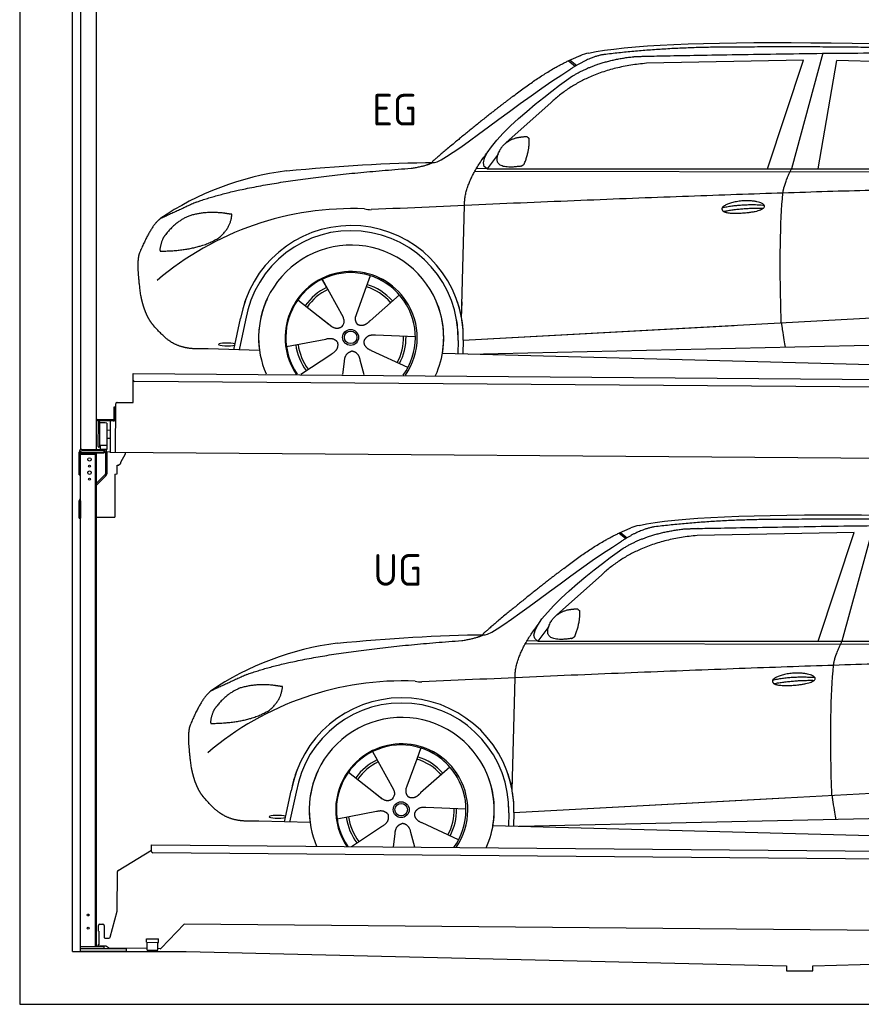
# Model space of a CAD drawing. Header units: millimetres. Extents: x -411 to 6777, y 0 to 6477.
# Tile 1 of 6: x 0 to 3183, y 0 to 3726. Entities that reach past the tile are written whole.
import ezdxf

# ---------------------------------------------------------------- set-up
doc = ezdxf.new("R2010")
doc.units = ezdxf.units.MM
for name, color, linetype, lineweight in [('car', 10, 'Continuous', 25), ('Gebäude', 7, 'Continuous', 25), ('Logo', 7, 'Continuous', 25), ('Plattform', 7, 'Continuous', 25), ('Ständer hinten', 7, 'Continuous', 25)]:
    doc.layers.add(name, color=color, linetype=linetype, lineweight=lineweight)
doc.styles.get("Standard").update_dxf_attribs({"font": 'ISOCP.SHX'})

# ---------------------------------------------------------------- blocks, each defined once
blk = doc.blocks.new('UG Plattfrom Gl550')
at = {"layer": 'Plattform'}
for p, q in [((498.1, 578.8), (498.2, 597.8)), ((498.2, 597.8), (498.3, 603.8)), ((498.3, 603.8), (5435.1, 560.7)), ((371.8, 506.3), (498.1, 583.5)), ((5429.8, 530.7), (503, 573.7)), ((368.7, 352.3), (369.4, 502.1)), ((342.2, 253.9), (368.7, 352.3)), ((297.4, 276.5), (297.6, 298.5)), ((302.6, 303.5), (314.6, 303.4)), ((319.6, 298.3), (319.2, 255.3)), ((621.4, 302.7), (535.3, 212)), ((5347, 261.5), (621.4, 302.7)), ((297.4, 276.5), (299.7, 276.5)), ((299.7, 276.5), (299.3, 225.5)), ((296.9, 220.5), (297, 225.5)), ((299.3, 225.5), (297, 225.5)), ((324.2, 250.3), (337.3, 250.2)), ((479.6, 234.9), (479.7, 247.9)), ((479.6, 234.9), (524.6, 234.5)), ((479.7, 247.9), (524.7, 247.5)), ((481.8, 204.9), (482.1, 234.9)), ((521.8, 204.6), (522.1, 234.6)), ((524.6, 234.5), (524.7, 247.5)), ((325.2, 220.3), (296.9, 220.5)), ((335.5, 213.3), (328.3, 219.2)), ((481.8, 210.9), (338.6, 212.2)), ((481.8, 204.9), (521.8, 204.6)), ((531.7, 210.5), (521.8, 210.6))]:
    blk.add_line(p, q, dxfattribs=at)
for centre, start, end in [((503.1, 578.7), 179.5, 269.5), ((374.4, 502.1), 121.4261, 179.5), ((302.6, 298.5), 89.5, 179.5), ((314.6, 298.4), 359.5, 89.5), ((324.2, 255.3), 179.5, 269.5), ((337.4, 255.2), 269.5, 344.9258), ((325.1, 215.3), 50.8402, 89.5), ((338.6, 217.2), 230.8402, 269.5), ((531.7, 215.5), 269.5, 316.4902)]:
    blk.add_arc(centre, 5, start, end, dxfattribs=at)
blk = doc.blocks.new('Palette EG Gl550')
at = {"layer": 'Plattform'}
for p, q in [((428.6, 2277), (429.5, 2387)), ((429.5, 2387), (5467.3, 2348)), ((5462.1, 2318), (434.2, 2357)), ((368.6, 2277.5), (428.6, 2277)), ((356.5, 2260.3), (356.1, 2214.3)), ((363.5, 2260.2), (356.5, 2260.3)), ((358.1, 2213.3), (358.5, 2260.3)), ((362.6, 2087.5), (363.6, 2272.5)), ((354.1, 2212.3), (292.8, 2212.8)), ((293.1, 2212.8), (293.1, 2207.8)), ((293.1, 2210.8), (355.1, 2210.3)), ((355.1, 2207.3), (293.1, 2207.8)), ((297.3, 2110.5), (298, 2204.5)), ((302, 2204.5), (301.3, 2110.5)), ((330, 2199.4), (329.3, 2115.2)), ((342.6, 2207.4), (341.7, 2087.7)), ((355.1, 2207.3), (355.1, 2210.3)), ((363.1, 2213.2), (358.1, 2213.3)), ((358.2, 2213.3), (363.1, 2213.2)), ((342.3, 2171.9), (329.8, 2172.3)), ((342.1, 2141.7), (329.5, 2141.8)), ((328.9, 2115), (303.9, 2115)), ((303.9, 2115), (303.9, 2100)), ((328.9, 2115), (303.9, 2115)), ((303.9, 2115), (303.9, 2100)), ((303.9, 2100), (328.9, 2100)), ((328.9, 2100), (303.9, 2100)), ((328.9, 2115), (328.9, 2100)), ((328.9, 2115), (328.9, 2100)), ((5465, 2048), (341.7, 2087.7))]:
    blk.add_line(p, q, dxfattribs=at)
for centre, radius, start, end in [((434.3, 2362), 5, 179.556, 269.556), ((368.6, 2272.5), 5, 89.556, 179.556), ((300, 2204.5), 2, 359.3444, 179.3444), ((302.4, 2200.4), 0.4, 179.3444, 271.7264), ((313.4, 1873.4), 326.8, 87.1681, 91.938), ((329.6, 2199.4), 0.4, 359.3444, 86.9565), ((354.1, 2214.3), 2.01, 269.7445, 359.3674), ((355.1, 2213.3), 3, 269.7663, 359.5554), ((355.1, 2213.3), 6, 269.556, 359.556), ((355.1, 2213.3), 6, 269.5566, 359.5553), ((299.3, 2110.5), 2, 179.3444, 359.3444), ((301.7, 2114.6), 0.4, 86.9623, 179.3444), ((302.7, 2123.3), 8.39, 263.3001, 278.0521), ((328.9, 2115.2), 0.4, 267.6536, 359.3444)]:
    blk.add_arc(centre, radius, start, end, dxfattribs=at)
blk = doc.blocks.new('Ständer hinten')
at = {"layer": 'Ständer hinten'}
for p, q in [((229.9, 5112), (229.9, 2098.6)), ((229.9, 5112), (289.9, 5112)), ((289.9, 2100), (289.9, 5112)), ((289.9, 4992), (312.9, 4992)), ((312.9, 4992), (312.9, 4540.7)), ((230, 2090), (230, 2087)), ((230, 2087), (318.9, 2087)), ((318.9, 2095), (235, 2095)), ((318.9, 2095), (318.9, 2087))]:
    blk.add_line(p, q, dxfattribs=at)
blk = doc.blocks.new('Car_EG')
at = {"layer": 'car'}
for p, q in [((3037.9, 3598.8), (2918.5, 3161.9)), ((2075.4, 3570.6), (2101.4, 3550.1)), ((2081.3, 3573.3), (2106.7, 3553.2)), ((2964.5, 3573), (2370.7, 3561.1)), ((2828.5, 3161.9), (2964.5, 3573)), ((3020.2, 3162), (3091, 3571.1)), ((3792.6, 3554.8), (3091, 3571.1)), ((2009.8, 3412.5), (1839, 3260.1)), ((1809.4, 3217), (1768.3, 3161.3)), ((1721.3, 3152.4), (4364.6, 3149.2)), ((1768.3, 3161.3), (1727, 3162.4)), ((1768.3, 3161.3), (4420.2, 3162.7)), ((1671.2, 2597.6), (1682.3, 3023.1)), ((1325.6, 2757.3), (1310.5, 2715.6)), ((1143.3, 2743.6), (1160.5, 2712.6)), ((1143.5, 2743.6), (1222.8, 2599.9)), ((1310.5, 2715.6), (1273.2, 2612.5)), ((1435.9, 2685.1), (1325, 2587)), ((1052.3, 2666.4), (1171, 2572.3)), ((1671.2, 2597.6), (1672.8, 2658.3)), ((1273.2, 2612.5), (1269.4, 2602.2)), ((1677.7, 2513), (3547.7, 2615.1)), ((810, 2477.3), (835.6, 2594.9)), ((854.1, 2589.5), (829.5, 2476.7)), ((1133.8, 2601.8), (1180.1, 2565.1)), ((1677.7, 2513), (2701.8, 2569)), ((1009, 2488.8), (1157.7, 2517.7)), ((1496.5, 2525.5), (1345.2, 2531.8)), ((1658.1, 2512.4), (1656.8, 2462)), ((1677.7, 2513), (1676.5, 2461.5)), ((1697, 2460.9), (3582.9, 2502.3)), ((907, 2474.7), (712.8, 2479.9)), ((1063.5, 2384.5), (1180.5, 2462.2)), ((1468.3, 2409.5), (1331, 2473.5)), ((1598.6, 2463.5), (3647.1, 2410.1)), ((1222.2, 2383.1), (1228.3, 2432.6)), ((1303.4, 2382.4), (1288.2, 2437.1))]:
    blk.add_line(p, q, dxfattribs=at)
for radius in [30.1, 23.6]:
    blk.add_circle((1251.5, 2523.8), radius, dxfattribs=at)
for centre, radius, start, end in [((2188.5, 3429.2), 174.5, 102.3489, 113.0153), ((1156.1, 2041.5), 1122.3, 97.5147, 123.9129), ((1259.2, 1870.1), 1141.2, 87.724, 130.3913), ((1332, 3124.5), 117.4, 256.4608, 268.6636), ((1253.6, 2522.9), 424.2, 10.1481, 170.2223), ((1253.4, 2522.7), 404.8, 358.5419, 170.499), ((1253.6, 2522.9), 350, 350.2258, 187.9239), ((1251.5, 2523.8), 245, 51.7123, 188.2101), ((1253.6, 2522.9), 250, 34.003, 143.5989), ((1251.5, 2523.8), 245, 30.221, 72.4019), ((1251.5, 2523.8), 209.6, 41.1302, 72.8747), ((1251.5, 2523.8), 209.6, 115.7372, 144.8747), ((1251.5, 2523.8), 200.6, 115.5705, 145.0215), ((1251.5, 2523.8), 200.6, 41.1155, 72.9111), ((1253.6, 2522.9), 424.2, 158.9384, 170.2223), ((1253.6, 2522.9), 350, 154.4856, 203.0931), ((1253.6, 2522.9), 350, 154.4856, 157.347), ((1253.6, 2522.9), 250, 143.5989, 213.5789), ((1251.5, 2523.8), 245, 144.4019, 214.6129), ((1253.6, 2522.9), 250, 143.5989, 147.9713), ((1251.5, 2523.8), 245, 143.0042, 147.4925), ((1251.5, 2523.8), 200.6, 41.1155, 44.3784), ((1251.5, 2523.8), 245, 324.3871, 34.5977), ((1253.6, 2522.9), 250, 325.4211, 34.003), ((1253.6, 2522.9), 250, 29.7422, 34.003), ((1253.6, 2522.9), 350, 350.2258, 23.1163), ((1253.6, 2522.9), 424.2, 358.6661, 18.6635), ((1253.6, 2522.9), 350, 335.9069, 11.3993), ((1253.6, 2522.9), 404.6, 358.5068, 9.6777), ((1253.6, 2522.9), 424.2, 358.6661, 9.1695), ((1251.5, 2523.8), 200.6, 187.5904, 217.0215), ((1251.5, 2523.8), 200.6, 331.5904, 1.0215), ((1251.5, 2523.8), 209.6, 331.7372, 0.8747), ((1251.5, 2523.8), 209.6, 187.7372, 216.8747)]:
    blk.add_arc(centre, radius, start, end, dxfattribs=at)
blk.add_ellipse((785.5, 2496.9), major_axis=(33.6, -0.3), ratio=0.157274, start_param=0.513473, end_param=5.704241, dxfattribs=at)
for points, degree in [([(2151.2, 3599.7), (2438.8, 3661.3), (3323.8, 3648), (4495.8, 3584.7)], 3), ([(2681.9, 3622.1), (2439, 3622), (2209.6, 3594.1)], 2), ([(3646, 3607.4), (3297.8, 3626.8), (2681.9, 3622.1)], 2), ([(1866.9, 3436.8), (2008, 3547.1), (2120.2, 3589.8)], 2), ([(2209.6, 3594.1), (2153.4, 3585.1), (2085, 3539.8)], 2), ([(2091.3, 3513.1), (2185.1, 3570.8), (2320.7, 3586)], 2), ([(1568.6, 3185.8), (1604.3, 3182), (1906.5, 3430.9), (2085, 3539.8)], 3), ([(2370.7, 3561.1), (2146.6, 3541.8), (2009.8, 3412.5)], 2), ([(1768.3, 3161.3), (1685.3, 3201.4), (1979.2, 3437.7), (2091.3, 3513.1)], 3), ([(1866.9, 3436.8), (1785.8, 3376.3), (1683.4, 3292.9), (1554.1, 3187.7), (1560, 3185.7)], 4), ([(1817.6, 3234.6), (1834.1, 3264.9), (1876.9, 3279)], 2), ([(1876.9, 3279), (1905.6, 3284.7), (1918.5, 3283.5)], 2), ([(1918.5, 3283.5), (1924.5, 3277.4), (1927, 3277.3)], 2), ([(1908.1, 3179.4), (1929.6, 3232.4), (1927, 3277.3)], 2), ([(1682.3, 3023.1), (1679.9, 3106.7), (1768.8, 3224)], 2), ([(1894.6, 3171.7), (1772.4, 3153), (1817.6, 3234.6)], 2), ([(1009.4, 3154.2), (1205.7, 3172.1), (1390.9, 3185.2), (1568.6, 3185.8)], 3), ([(1480.7, 3163.9), (1533.9, 3171.8), (1559.7, 3184.7)], 2), ([(1894.6, 3171.7), (1900.7, 3173.5), (1908.1, 3179.4)], 2), ([(667.1, 3035.4), (903.7, 3122), (1480.7, 3163.9)], 2), ([(2886.6, 3070), (2889.7, 3101), (2918.5, 3161.9)], 2), ([(4638.8, 3091), (3762.4, 3119.4), (1329.3, 3007.2)], 2), ([(667.1, 3035.4), (532.9, 2973.5)], 1), ([(2656.5, 3014.7), (2732, 3030.9), (2815.5, 3024.4)], 2), ([(643.1, 2984.4), (590.8, 2963.7), (552.7, 2913.7)], 2), ([(770, 2994.2), (702.5, 3001.9), (643.1, 2984.4)], 2), ([(752.9, 2900.7), (798.9, 2937.7), (802.6, 2989.5)], 2), ([(802.6, 2989.5), (784.9, 2991.6), (770, 2994.2)], 2), ([(2661.4, 3000.8), (2735.6, 3014.7), (2813.5, 3013.3)], 2), ([(532.9, 2973.5), (498.2, 2950.8), (453.2, 2843.7)], 2), ([(552.7, 2913.7), (534.5, 2893.9), (529.7, 2852.6)], 2), ([(531, 2850.3), (675.7, 2850.9), (752.9, 2900.7)], 2), ([(453.2, 2843.7), (446.7, 2827.8), (444.7, 2799.3), (445.7, 2766.9), (456.9, 2683.7)], 4), ([(529.7, 2852.6), (533.1, 2852.5), (531, 2850.3)], 2), ([(1171, 2572.3), (1194.3, 2550.4), (1217.6, 2563.8)], 2), ([(1157.7, 2517.7), (1188.4, 2526.4), (1203, 2503.9)], 2), ([(1180.5, 2462.2), (1208.5, 2477.6), (1203, 2503.9)], 2), ([(1331, 2473.5), (1301, 2484.5), (1302.5, 2511.3)], 2), ([(1345.2, 2531.8), (1313.5, 2535.8), (1302.5, 2511.3)], 2), ([(1228.3, 2432.6), (1229.5, 2464.6), (1255.5, 2471.5)], 2), ([(1288.2, 2437.1), (1282.2, 2468.5), (1255.5, 2471.5)], 2)]:
    blk.add_open_spline(points, degree=degree, dxfattribs=at)
for points, degree, knots in [([(2320.7, 3586), (2347.3, 3588), (2486.7, 3589.9), (3508.2, 3610), (4128.4, 3603.6), (4583.8, 3431), (4560.1, 3257.3)], 4, [0.0821318, 0.0821318, 0.0821318, 0.0821318, 0.0821318, 0.258851, 0.508851, 1, 1, 1, 1, 1]), ([(2880.4, 2578.7), (2879.9, 2592.3), (2879.5, 2605.6), (2879.1, 2618.8), (2873.5, 2808.7), (2876, 2959.1), (2886.6, 3070)], 3, [0, 0, 0, 0, 0.064923, 0.064923, 0.064923, 1, 1, 1, 1]), ([(2656.5, 3014.7), (2660.7, 3019.8), (2681.9, 3035.9), (2764.7, 3055.3), (2879.8, 3018.1), (2770.8, 2990.5), (2686, 2991.9), (2651.7, 2995.8), (2656.5, 3014.7)], 5, [0, 0, 0, 0, 0, 0, 0.300106, 0.500106, 0.700106, 1, 1, 1, 1, 1, 1]), ([(456.9, 2683.7), (457.7, 2679.5), (458.6, 2675.3), (459.5, 2671.1), (460.5, 2667.1), (464, 2652.3), (468, 2638.6), (472.4, 2626.1), (477.3, 2614.8)], 4, [0.4914944, 0.4914944, 0.4914944, 0.4914944, 0.4914944, 0.5422469, 0.5422469, 0.5422469, 0.5422469, 0.728655, 0.728655, 0.728655, 0.728655, 0.728655]), ([(476.9, 2615.5), (478.3, 2612.3), (479.7, 2609.2), (481.1, 2606.2), (482.6, 2603.3), (488.2, 2592.2), (494.2, 2582.8), (500.4, 2574.9), (506.9, 2567.4)], 4, [0.7288005, 0.7288005, 0.7288005, 0.7288005, 0.7288005, 0.7843928, 0.7843928, 0.7843928, 0.7843928, 1, 1, 1, 1, 1]), ([(1222.8, 2599.9), (1224.5, 2595.8), (1225.5, 2591.8), (1225.8, 2587.9), (1226.4, 2579.3), (1223.7, 2571.3), (1217.6, 2563.8)], 3, [0.2167758, 0.2167758, 0.2167758, 0.2167758, 0.4600873, 0.4600873, 0.4600873, 1, 1, 1, 1]), ([(1269.4, 2602.2), (1268.8, 2599), (1268.5, 2596), (1268.6, 2593.1), (1269, 2590.3), (1269.7, 2584.5), (1271.7, 2579.2), (1275.3, 2574.6), (1280.2, 2571.6)], 4, [0.3191838, 0.3191838, 0.3191838, 0.3191838, 0.3191838, 0.5438253, 0.5438253, 0.5438253, 0.5438253, 1, 1, 1, 1, 1]), ([(1325, 2587), (1325, 2587), (1325, 2587), (1325, 2587), (1325, 2587), (1315.9, 2577.3), (1305.2, 2567.4), (1290.9, 2565), (1280.2, 2571.6)], 4, [-0.000003, -0.000003, -0.000003, -0.000003, -0.000003, 0, 0, 0, 0, 1, 1, 1, 1, 1]), ([(2880.4, 2578.7), (2881, 2574), (2881.7, 2569.5), (2882.4, 2565.2), (2883, 2561.2), (2883.5, 2557.3), (2884.1, 2553.5), (2888.6, 2523.3), (2892.2, 2501.2), (2894.7, 2487.2)], 3, [-0.000011, -0.000011, -0.000011, -0.000011, 0.107576, 0.107576, 0.107576, 0.206414, 0.206414, 0.206414, 1, 1, 1, 1]), ([(712.8, 2479.9), (688.1, 2480.6), (632.5, 2477), (596.4, 2490.9), (552.8, 2516), (506.9, 2567.4)], 4, [0, 0, 0, 0, 0, 0.597866, 1, 1, 1, 1, 1])]:
    blk.add_open_spline(points, degree=degree, knots=knots, dxfattribs=at)
blk = doc.blocks.new('Car_147')
at = {"layer": 'car'}
for p, q in [((3229.2, 1811.5), (3109.9, 1374.6)), ((2266.8, 1783.3), (2292.7, 1762.8)), ((2272.6, 1786), (2298, 1765.9)), ((3155.8, 1785.7), (2562, 1773.8)), ((3019.9, 1374.6), (3155.8, 1785.7)), ((2201.2, 1625.2), (2030.4, 1472.8)), ((2000.7, 1429.7), (1959.6, 1374)), ((1912.6, 1365.1), (4556, 1361.9)), ((1959.6, 1374), (1918.4, 1375.1)), ((1959.6, 1374), (4611.6, 1375.4)), ((1862.5, 810.3), (1873.6, 1235.8)), ((1517, 970), (1501.9, 928.3)), ((1334.7, 956.3), (1351.9, 925.3)), ((1334.8, 956.3), (1414.2, 812.6)), ((1501.9, 928.3), (1464.5, 825.2)), ((1627.3, 897.8), (1516.3, 799.7)), ((1243.7, 879.1), (1362.3, 785)), ((1862.5, 810.3), (1864.1, 871)), ((1464.5, 825.2), (1460.7, 814.9)), ((1869, 725.7), (3739, 827.8)), ((1001.4, 690), (1027, 807.6)), ((1045.5, 802.2), (1020.9, 689.4)), ((1325.2, 814.5), (1371.4, 777.8)), ((1869, 725.7), (2893.1, 781.7)), ((1200.4, 701.5), (1349, 730.4)), ((1687.9, 738.2), (1536.6, 744.5)), ((1849.4, 725.1), (1848.1, 674.7)), ((1869, 725.7), (1867.8, 674.2)), ((1888.4, 673.6), (3774.2, 715)), ((1098.3, 687.4), (904.1, 692.6)), ((1254.9, 597.2), (1371.8, 674.9)), ((1659.6, 622.2), (1522.4, 686.2)), ((1789.9, 676.2), (3838.5, 622.8)), ((1413.6, 595.8), (1419.7, 645.3)), ((1494.8, 595.1), (1479.5, 649.8))]:
    blk.add_line(p, q, dxfattribs=at)
for radius in [30.1, 23.6]:
    blk.add_circle((1442.9, 736.5), radius, dxfattribs=at)
for centre, radius, start, end in [((2379.8, 1641.9), 174.5, 102.3489, 113.0153), ((1347.5, 254.1), 1122.3, 97.5147, 123.9129), ((1450.6, 82.8), 1141.2, 87.724, 130.3913), ((1523.4, 1337.2), 117.4, 256.4608, 268.6636), ((1445, 735.6), 424.2, 10.1481, 170.2223), ((1444.7, 735.4), 404.8, 358.5419, 170.499), ((1445, 735.6), 350, 350.2258, 187.9239), ((1442.9, 736.5), 245, 51.7123, 188.2101), ((1445, 735.6), 250, 34.003, 143.5989), ((1442.9, 736.5), 245, 30.221, 72.4019), ((1442.9, 736.5), 209.6, 41.1302, 72.8747), ((1442.9, 736.5), 209.6, 115.7372, 144.8747), ((1442.9, 736.5), 200.6, 115.5705, 145.0215), ((1442.9, 736.5), 200.6, 41.1155, 72.9111), ((1445, 735.6), 424.2, 158.9384, 170.2223), ((1445, 735.6), 350, 154.4856, 203.0931), ((1445, 735.6), 350, 154.4856, 157.347), ((1445, 735.6), 250, 143.5989, 213.5789), ((1442.9, 736.5), 245, 144.4019, 214.6129), ((1445, 735.6), 250, 143.5989, 147.9713), ((1442.9, 736.5), 245, 143.0042, 147.4925), ((1442.9, 736.5), 200.6, 41.1155, 44.3784), ((1442.9, 736.5), 245, 324.3871, 34.5977), ((1445, 735.6), 250, 325.4211, 34.003), ((1445, 735.6), 250, 29.7422, 34.003), ((1445, 735.6), 350, 350.2258, 23.1163), ((1445, 735.6), 424.2, 358.6661, 18.6635), ((1445, 735.6), 350, 335.9069, 11.3993), ((1445, 735.6), 404.6, 358.5068, 9.6777), ((1445, 735.6), 424.2, 358.6661, 9.1695), ((1442.9, 736.5), 209.6, 187.7372, 216.8747), ((1442.9, 736.5), 200.6, 187.5904, 217.0215), ((1442.9, 736.5), 200.6, 331.5904, 1.0215), ((1442.9, 736.5), 209.6, 331.7372, 0.8747)]:
    blk.add_arc(centre, radius, start, end, dxfattribs=at)
blk.add_ellipse((976.9, 709.6), major_axis=(33.6, -0.3), ratio=0.157274, start_param=0.513473, end_param=5.704241, dxfattribs=at)
for points, degree in [([(2342.5, 1812.4), (2630.1, 1874), (3515.1, 1860.7), (4687.1, 1797.4)], 3), ([(2873.2, 1834.8), (2630.4, 1834.7), (2401, 1806.8)], 2), ([(3837.4, 1820.1), (3489.2, 1839.5), (2873.2, 1834.8)], 2), ([(2058.2, 1649.5), (2199.3, 1759.8), (2311.6, 1802.5)], 2), ([(2401, 1806.8), (2344.7, 1797.8), (2276.3, 1752.5)], 2), ([(2282.7, 1725.8), (2376.5, 1783.5), (2512.1, 1798.7)], 2), ([(1760, 1398.5), (1795.6, 1394.7), (2097.9, 1643.6), (2276.3, 1752.5)], 3), ([(2562, 1773.8), (2337.9, 1754.5), (2201.2, 1625.2)], 2), ([(1959.6, 1374), (1876.6, 1414.1), (2170.6, 1650.4), (2282.7, 1725.8)], 3), ([(2058.2, 1649.5), (1977.1, 1589), (1874.8, 1505.6), (1745.4, 1400.4), (1751.4, 1398.4)], 4), ([(2009, 1447.3), (2025.5, 1477.6), (2068.2, 1491.7)], 2), ([(2068.2, 1491.7), (2096.9, 1497.4), (2109.8, 1496.2)], 2), ([(2109.8, 1496.2), (2115.9, 1490.1), (2118.3, 1490)], 2), ([(2099.5, 1392.1), (2120.9, 1445.1), (2118.3, 1490)], 2), ([(1873.6, 1235.8), (1871.3, 1319.4), (1960.2, 1436.7)], 2), ([(2086, 1384.4), (1963.8, 1365.7), (2009, 1447.3)], 2), ([(1200.7, 1366.9), (1397, 1384.8), (1582.2, 1397.9), (1760, 1398.5)], 3), ([(1672.1, 1376.6), (1725.2, 1384.5), (1751.1, 1397.4)], 2), ([(2086, 1384.4), (2092, 1386.2), (2099.5, 1392.1)], 2), ([(858.5, 1248.1), (1095.1, 1334.7), (1672.1, 1376.6)], 2), ([(3077.9, 1282.7), (3081.1, 1313.7), (3109.9, 1374.6)], 2), ([(4830.2, 1303.7), (3953.8, 1332.1), (1520.6, 1219.9)], 2), ([(858.5, 1248.1), (724.2, 1186.2)], 1), ([(2847.8, 1227.4), (2923.4, 1243.6), (3006.8, 1237.1)], 2), ([(834.4, 1197.1), (782.1, 1176.4), (744.1, 1126.4)], 2), ([(961.4, 1206.9), (893.8, 1214.6), (834.4, 1197.1)], 2), ([(944.2, 1113.4), (990.3, 1150.4), (994, 1202.2)], 2), ([(994, 1202.2), (976.3, 1204.3), (961.4, 1206.9)], 2), ([(2852.8, 1213.5), (2926.9, 1227.4), (3004.8, 1226)], 2), ([(724.2, 1186.2), (689.6, 1163.5), (644.6, 1056.4)], 2), ([(744.1, 1126.4), (725.8, 1106.6), (721.1, 1065.3)], 2), ([(722.4, 1063), (867.1, 1063.6), (944.2, 1113.4)], 2), ([(644.6, 1056.4), (638.1, 1040.5), (636, 1012), (637.1, 979.6), (648.2, 896.4)], 4), ([(721.1, 1065.3), (724.5, 1065.2), (722.4, 1063)], 2), ([(1362.3, 785), (1385.6, 763.1), (1409, 776.5)], 2), ([(1349, 730.4), (1379.8, 739.1), (1394.4, 716.6)], 2), ([(1371.8, 674.9), (1399.8, 690.3), (1394.4, 716.6)], 2), ([(1522.4, 686.2), (1492.4, 697.2), (1493.9, 724)], 2), ([(1536.6, 744.5), (1504.9, 748.5), (1493.9, 724)], 2), ([(1419.7, 645.3), (1420.9, 677.3), (1446.8, 684.2)], 2), ([(1479.5, 649.8), (1473.5, 681.2), (1446.8, 684.2)], 2)]:
    blk.add_open_spline(points, degree=degree, dxfattribs=at)
for points, degree, knots in [([(2512.1, 1798.7), (2538.6, 1800.7), (2678.1, 1802.6), (3699.5, 1822.7), (4319.8, 1816.3), (4775.2, 1643.7), (4751.5, 1470)], 4, [0.0821318, 0.0821318, 0.0821318, 0.0821318, 0.0821318, 0.258851, 0.508851, 1, 1, 1, 1, 1]), ([(3071.7, 791.4), (3071.2, 805), (3070.8, 818.3), (3070.4, 831.5), (3064.8, 1021.4), (3067.3, 1171.8), (3077.9, 1282.7)], 3, [0, 0, 0, 0, 0.064923, 0.064923, 0.064923, 1, 1, 1, 1]), ([(2847.8, 1227.4), (2852.1, 1232.5), (2873.2, 1248.6), (2956.1, 1268), (3071.1, 1230.8), (2962.2, 1203.2), (2877.4, 1204.6), (2843.1, 1208.5), (2847.8, 1227.4)], 5, [0, 0, 0, 0, 0, 0, 0.300106, 0.500106, 0.700106, 1, 1, 1, 1, 1, 1]), ([(648.2, 896.4), (649.1, 892.2), (650, 888), (650.9, 883.8), (651.9, 879.8), (655.4, 865), (659.4, 851.3), (663.8, 838.8), (668.6, 827.5)], 4, [0.4914944, 0.4914944, 0.4914944, 0.4914944, 0.4914944, 0.5422469, 0.5422469, 0.5422469, 0.5422469, 0.728655, 0.728655, 0.728655, 0.728655, 0.728655]), ([(668.3, 828.2), (669.7, 825), (671.1, 821.9), (672.5, 818.9), (673.9, 816), (679.6, 804.9), (685.5, 795.5), (691.8, 787.6), (698.3, 780.1)], 4, [0.7288005, 0.7288005, 0.7288005, 0.7288005, 0.7288005, 0.7843928, 0.7843928, 0.7843928, 0.7843928, 1, 1, 1, 1, 1]), ([(1414.2, 812.6), (1415.9, 808.5), (1416.8, 804.5), (1417.1, 800.6), (1417.8, 792), (1415.1, 784), (1409, 776.5)], 3, [0.2167758, 0.2167758, 0.2167758, 0.2167758, 0.4600873, 0.4600873, 0.4600873, 1, 1, 1, 1]), ([(1460.7, 814.9), (1460.2, 811.7), (1459.9, 808.7), (1460, 805.8), (1460.3, 803), (1461.1, 797.2), (1463.1, 791.9), (1466.6, 787.3), (1471.5, 784.3)], 4, [0.3191838, 0.3191838, 0.3191838, 0.3191838, 0.3191838, 0.5438253, 0.5438253, 0.5438253, 0.5438253, 1, 1, 1, 1, 1]), ([(1516.3, 799.7), (1516.3, 799.7), (1516.3, 799.7), (1516.3, 799.7), (1516.3, 799.7), (1507.2, 790), (1496.6, 780.1), (1482.3, 777.7), (1471.5, 784.3)], 4, [-0.000003, -0.000003, -0.000003, -0.000003, -0.000003, 0, 0, 0, 0, 1, 1, 1, 1, 1]), ([(3071.7, 791.4), (3072.4, 786.7), (3073.1, 782.2), (3073.7, 777.9), (3074.3, 773.9), (3074.9, 770), (3075.5, 766.2), (3080, 736), (3083.5, 713.9), (3086, 699.9)], 3, [-0.000011, -0.000011, -0.000011, -0.000011, 0.107576, 0.107576, 0.107576, 0.206414, 0.206414, 0.206414, 1, 1, 1, 1]), ([(904.1, 692.6), (879.5, 693.3), (823.8, 689.7), (787.8, 703.6), (744.1, 728.7), (698.3, 780.1)], 4, [0, 0, 0, 0, 0, 0.597866, 1, 1, 1, 1, 1])]:
    blk.add_open_spline(points, degree=degree, knots=knots, dxfattribs=at)
blk = doc.blocks.new('Ständer_hinten_GT190')
at = {"layer": 'Ständer hinten'}
for p, q in [((225, 2004), (225, 2090)), ((230, 200), (230, 2090)), ((319, 2087), (230, 2087)), ((235, 2100), (319, 2100)), ((319, 2095), (235, 2095)), ((290, 218), (290, 2087)), ((319, 2087), (319, 2095)), ((324, 2090), (324, 2007.2)), ((329, 2090), (328.9, 2007.1)), ((341.8, 2089.5), (329, 2090.6)), ((341.8, 2087.7), (341.8, 2089.5)), ((399.8, 2087.2), (341.8, 2087.7)), ((399.7, 2082.7), (399.8, 2087.2)), ((230, 2082), (290, 2082)), ((285, 2082), (285, 218)), ((383, 2051.9), (399.7, 2082.7)), ((383, 2047.8), (383, 2051.9)), ((369, 2007), (369, 2040.5)), ((369, 2040.5), (374, 2040.5)), ((374, 2040.5), (382.9, 2047.4)), ((382.9, 2047.4), (383, 2047.8)), ((225, 2004), (230, 2004)), ((290, 1972.1), (322.5, 2003.6)), ((325.9, 2000), (290, 1965.2)), ((360, 2006.3), (369, 2007)), ((360, 2006.3), (360, 1844)), ((230, 1904.9), (225, 1904.9)), ((225, 1840), (225, 1904.9)), ((228.1, 1912.1), (230, 1914)), ((230, 1904.9), (230, 1840)), ((225, 1840), (230, 1840)), ((290, 1844), (360, 1844)), ((319, 218), (230, 218)), ((404, 210), (230, 210)), ((404, 200), (230, 200)), ((319, 210), (319, 218)), ((404, 200), (404, 210))]:
    blk.add_line(p, q, dxfattribs=at)
for centre, radius in [((264, 2062), 6.5), ((264, 2012), 6.5), ((264, 2037), 3.7), ((264, 1987), 3.7), ((258.6, 338), 3.7), ((258.6, 288), 3.7)]:
    blk.add_circle(centre, radius, dxfattribs=at)
for centre, radius, start, end in [((235, 2090), 10, 90, 180), ((235, 2090), 5, 90, 180), ((319, 2090), 10, 0.0086, 89.9915), ((319, 2090), 5, 0, 90), ((319, 2007.2), 5, 314.0428, 0), ((318.9, 2007.1), 10, 314.1186, 0), ((235, 1904.9), 10, 134.1186, 180)]:
    blk.add_arc(centre, radius, start, end, dxfattribs=at)
blk = doc.blocks.new('Gebäude_355_GT190')
at = {"layer": 'Gebäude'}
for p, q in [((0, 5850), (0, 0)), ((200, 200), (200, 5650)), ((200, 200), (630.1, 200)), ((630.1, 200), (2900, 146.1)), ((3000, 146.1), (5231.6, 200)), ((2900, 146.1), (2900, 126.1)), ((2900, 126.1), (3000, 126.1)), ((3000, 126.1), (3000, 146.1)), ((0, 0), (5900, 0))]:
    blk.add_line(p, q, dxfattribs=at)

msp = doc.modelspace()

# ---------------------------------------------------------------- block references
for name in ['Car_EG', 'Car_147']:
    msp.add_blockref(name, (0, 0))
at = {"layer": 'Gebäude'}
msp.add_blockref('Gebäude_355_GT190', (0, 0), dxfattribs=at)
at = {"layer": 'Plattform'}
for name in ['Palette EG Gl550', 'UG Plattfrom Gl550']:
    msp.add_blockref(name, (0, 0), dxfattribs=at)
at = {"layer": 'Ständer hinten'}
for name in ['Ständer hinten', 'Ständer_hinten_GT190']:
    msp.add_blockref(name, (0, 0), dxfattribs=at)

# ---------------------------------------------------------------- texts
msp.add_text('UG', height=120).set_placement((1337.66, 1583.58))
at = {"layer": 'Logo'}
msp.add_text('EG', height=120, dxfattribs=at).set_placement((1334, 3325.32))

doc.saveas('drawing.dxf')
